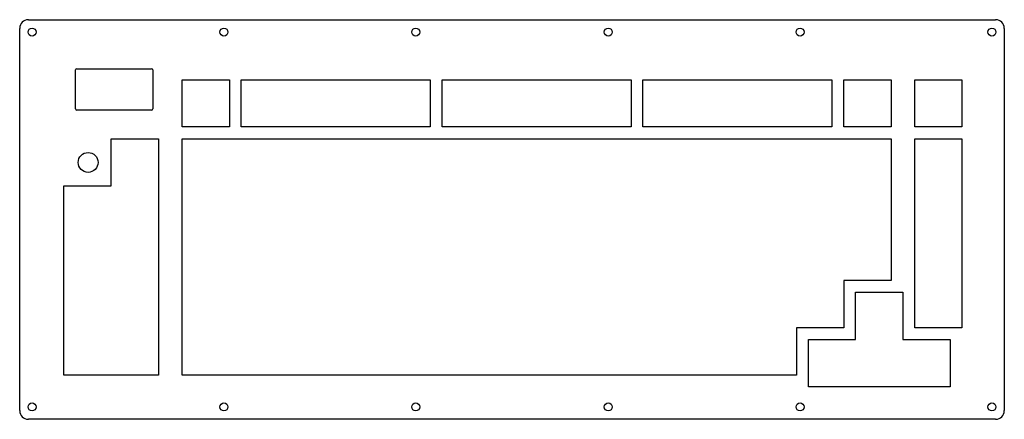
# Model space of a CAD drawing. Header units: millimetres. Extents: x 12 to 408, y 68 to 229.
import ezdxf

# ---------------------------------------------------------------- set-up
doc = ezdxf.new("R2010")
doc.units = ezdxf.units.MM
doc.layers.add('View011', color=7, linetype='CONTINUOUS')

msp = doc.modelspace()

# ---------------------------------------------------------------- linework, layer by layer
at = {"layer": 'View011'}
for p, q in [((15.0719, 229.056), (404.928, 229.056)), ((11.5719, 71.4438), (11.5719, 225.556)), ((408.428, 225.556), (408.428, 71.4438)), ((34.0928, 193.144), (34.0928, 208.804)), ((34.5928, 209.304), (64.7428, 209.304)), ((65.2428, 208.804), (65.2428, 193.144)), ((64.7428, 192.644), (34.5928, 192.644)), ((404.928, 67.9438), (15.0719, 67.9438))]:
    msp.add_line(p, q, dxfattribs=at)
for centre, radius in [((16.5719, 224.056), 1.6), ((93.8839, 224.056), 1.6), ((171.196, 224.056), 1.6), ((248.804, 224.056), 1.6), ((326.116, 224.056), 1.6), ((403.428, 224.056), 1.6), ((39.1589, 171.508), 4), ((16.5719, 72.9437), 1.6), ((93.8839, 72.9437), 1.6), ((171.196, 72.9437), 1.6), ((248.804, 72.9437), 1.6), ((326.116, 72.9437), 1.6), ((403.428, 72.9437), 1.6)]:
    msp.add_circle(centre, radius, dxfattribs=at)
for centre, radius, start, end in [((15.0719, 225.556), 3.5, 90, 180), ((404.928, 225.556), 3.5, 0, 90), ((34.5928, 208.804), 0.5, 90, 180), ((64.7428, 208.804), 0.5, 0, 90), ((34.5928, 193.144), 0.5, 180, -90), ((64.7428, 193.144), 0.5, -90, 0), ((15.0719, 71.4438), 3.5, 180, -90), ((404.928, 71.4438), 3.5, -90, 0)]:
    msp.add_arc(centre, radius, start, end, dxfattribs=at)
for points in [[(77.0305, 204.873), (96.0824, 204.873)], [(77.0305, 185.821), (77.0305, 204.873)], [(96.0824, 204.873), (96.0824, 185.821)], [(100.843, 185.821), (100.845, 204.873)], [(100.845, 204.873), (177.045, 204.873)], [(177.045, 204.873), (177.045, 185.821)], [(181.806, 204.873), (258.007, 204.873)], [(181.806, 185.821), (181.806, 204.873)], [(258.007, 204.873), (258.007, 185.821)], [(262.768, 204.873), (338.97, 204.873)], [(262.768, 185.821), (262.768, 204.873)], [(338.97, 204.873), (338.97, 185.821)], [(343.73, 204.873), (362.782, 204.873)], [(343.73, 185.821), (343.73, 204.873)], [(362.782, 204.873), (362.782, 185.821)], [(372.305, 204.873), (391.357, 204.873)], [(372.305, 185.821), (372.305, 204.873)], [(391.357, 204.873), (391.357, 185.821)], [(96.0824, 185.821), (77.0305, 185.821)], [(177.045, 185.821), (100.843, 185.821)], [(258.007, 185.821), (181.806, 185.821)], [(338.97, 185.821), (262.768, 185.821)], [(362.782, 185.821), (343.73, 185.821)], [(391.357, 185.821), (372.305, 185.821)], [(48.4554, 181.06), (67.5074, 181.06)], [(48.4554, 162.01), (48.4554, 181.06)], [(67.5074, 181.06), (67.5074, 85.8077)], [(77.0305, 181.06), (362.782, 181.06)], [(77.0305, 85.8077), (77.0305, 181.06)], [(362.782, 181.06), (362.782, 123.909)], [(372.305, 181.06), (391.357, 181.06)], [(372.305, 104.859), (372.305, 181.06)], [(391.357, 181.06), (391.357, 104.859)], [(29.4054, 162.01), (48.4554, 162.01)], [(29.4054, 85.8077), (29.4054, 162.01)], [(343.732, 123.909), (343.732, 104.859)], [(362.782, 123.909), (343.732, 123.909)], [(348.492, 119.148), (367.545, 119.148)], [(348.492, 100.098), (348.492, 119.148)], [(367.545, 119.148), (367.545, 100.098)], [(324.682, 104.859), (324.682, 85.8077)], [(343.732, 104.859), (324.682, 104.859)], [(391.357, 104.859), (372.305, 104.859)], [(329.442, 100.098), (348.492, 100.098)], [(329.442, 81.0458), (329.442, 100.098)], [(367.545, 100.098), (386.595, 100.098)], [(386.595, 100.098), (386.595, 81.0458)], [(67.5074, 85.8077), (29.4054, 85.8077)], [(324.682, 85.8077), (77.0305, 85.8077)], [(386.595, 81.0458), (329.442, 81.0458)]]:
    msp.add_open_spline(points, degree=1, dxfattribs=at)

doc.saveas('drawing.dxf')
